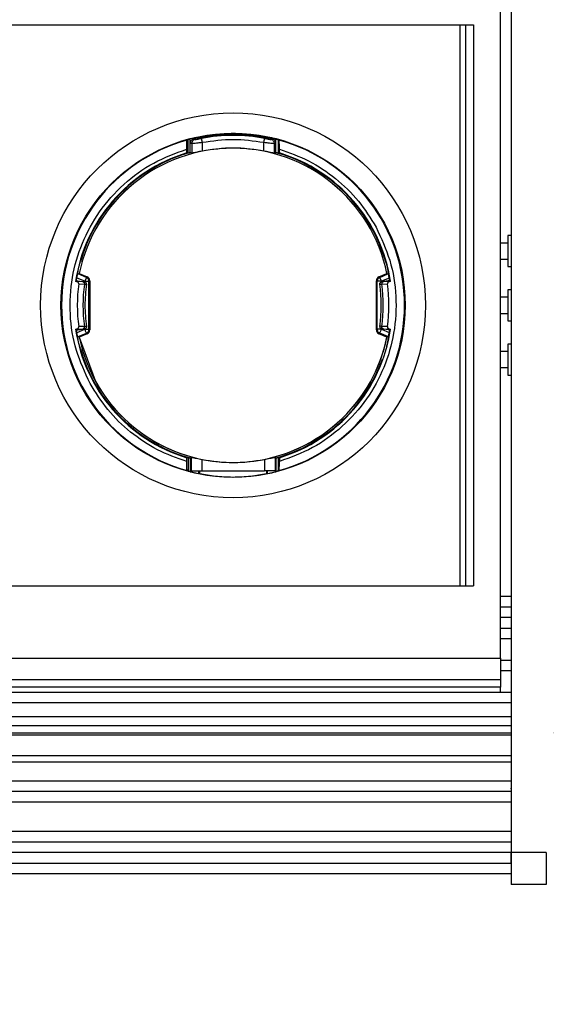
# Model space of a CAD drawing. Header units: millimetres. Extents: x 3 to 429, y 3 to 277.
# Tile 20 of 35: x 190 to 203, y 84 to 107. Entities that reach past the tile are written whole.
import ezdxf

# ---------------------------------------------------------------- set-up
doc = ezdxf.new("R2010")
doc.units = ezdxf.units.MM
doc.styles.add('SLDTEXTSTYLE0', font='TXT', dxfattribs={"width": 0.75})
doc.dimstyles.new('SLDDIMSTYLE1', dxfattribs={"dimtxt": 3.175, "dimasz": 3.556, "dimexe": 0, "dimexo": 0.0625, "dimgap": 0.79375, "dimtad": 0, "dimtih": 1, "dimtoh": 1, "dimlfac": 2, "dimrnd": 1e-09, "dimzin": 4, "dimdsep": 46, "dimtxsty": 'SLDTEXTSTYLE0', "dimblk1": 'CLOSED', "dimblk2": 'CLOSED', "dimsah": 1, "dimcen": 0.09, "dimadec": 0, "dimazin": 1, "dimtfac": 1, "dimtmove": 0, "dimatfit": 0, "dimldrblk": 'CLOSED', "dimfxl": 1, "dimfrac": 2, "dimtolj": 1, "dimtzin": 12, "dimarcsym": 0})

# ---------------------------------------------------------------- blocks, each defined once
blk = doc.blocks.new('_Closed')
at = {"color": 0, "linetype": 'ByBlock', "lineweight": -2}
for p, q in [((-1, 0.166667), (0, 0)), ((-1, 0.166667), (-1, -0.166667)), ((0, 0), (-1, -0.166667)), ((0, 0), (-1, 0))]:
    blk.add_line(p, q, dxfattribs=at)
blk = doc.blocks.new('_D_1')
at = {"color": 7, "linetype": 'Continuous', "lineweight": 0}
for p, q in [((242.527, 110.035), (242.527, 116.385)), ((202.752, 110.035), (243.527, 110.035)), ((202.752, 90.035), (243.527, 90.035)), ((242.527, 90.035), (242.527, 83.685))]:
    blk.add_line(p, q, dxfattribs=at)
at = {"color": 7, "linetype": 'Continuous', "lineweight": 18, "xscale": 3.556, "yscale": 3.556}
for p, rotation in [((242.527, 110.035, -7.125), 270), ((242.527, 90.035, -7.125), 90)]:
    blk.add_blockref('_Closed', p, dxfattribs=dict(at, rotation=rotation))
at = {"color": 7, "linetype": 'Continuous', "lineweight": 18, "char_height": 3.175, "attachment_point": 1, "style": 'SLDTEXTSTYLE0'}
for s, insert in [('40.00', (237.249, 104.128)), ('ACTIVE AREA', (229.102, 99.087))]:
    blk.add_mtext(s, dxfattribs=dict(at, insert=insert))
blk = doc.blocks.new('_D_3')
at = {"color": 7, "linetype": 'Continuous', "lineweight": 0}
for p, q in [((206.577, 111.563), (206.577, 154.59)), ((214.527, 103.634), (214.527, 154.59)), ((206.577, 153.59), (200.227, 153.59)), ((214.527, 153.59), (225.249, 153.59))]:
    blk.add_line(p, q, dxfattribs=at)
at = {"color": 7, "linetype": 'Continuous', "lineweight": 18, "xscale": 3.556, "yscale": 3.556}
blk.add_blockref('_Closed', (206.577, 153.59, -7.125), dxfattribs=at)
at = {"color": 7, "linetype": 'Continuous', "lineweight": 18, "xscale": 3.556, "yscale": 3.556, "rotation": 180}
blk.add_blockref('_Closed', (214.527, 153.59, -7.125), dxfattribs=at)
at = {"color": 7, "linetype": 'Continuous', "lineweight": 18, "insert": (225.249, 155.163), "char_height": 3.175, "attachment_point": 1, "style": 'SLDTEXTSTYLE0'}
blk.add_mtext('15.90', dxfattribs=at)

msp = doc.modelspace()

# ---------------------------------------------------------------- linework, layer by layer
at = {"color": 7, "linetype": 'Continuous', "lineweight": 25}
for p, q in [((201.7524, 112.8353), (201.7524, 87.2346)), ((201.5024, 91.785), (201.5024, 108.285)), ((61.2524, 106.5975), (200.8774, 106.5975)), ((200.5649, 93.4725), (200.5649, 106.5975)), ((200.6899, 106.5975), (200.6899, 93.4725)), ((200.8774, 106.5975), (200.8774, 93.4725)), ((194.1999, 103.5972), (194.1999, 103.9127)), ((194.2498, 103.6107), (194.2498, 103.9268)), ((194.3293, 103.927), (194.3622, 103.9148)), ((194.4437, 103.9716), (194.4437, 103.9523)), ((196.0611, 103.9523), (196.0611, 103.9716)), ((196.1426, 103.9148), (196.1755, 103.927)), ((196.2549, 103.6107), (196.2549, 103.9268)), ((196.3049, 103.9127), (196.3049, 103.5972)), ((194.1683, 103.5987), (194.1683, 103.6885)), ((194.2524, 103.8299), (194.2849, 103.8175)), ((194.2849, 103.8175), (194.2849, 103.5964)), ((194.534, 103.6426), (194.534, 103.8414)), ((195.9708, 103.6426), (195.9708, 103.8414)), ((196.2199, 103.8175), (196.2524, 103.8299)), ((196.2199, 103.5964), (196.2199, 103.8175)), ((196.3365, 103.5987), (196.3365, 103.6885)), ((194.2524, 103.6114), (194.2524, 103.6076)), ((194.2849, 103.5964), (194.2524, 103.6076)), ((196.2524, 103.6076), (196.2199, 103.5964)), ((196.2524, 103.6076), (196.2524, 103.6114)), ((201.7524, 101.6675), (201.6774, 101.6675)), ((201.6774, 101.6675), (201.6774, 100.9425)), ((201.6774, 101.4925), (201.5024, 101.4925)), ((201.5024, 101.1175), (201.6774, 101.1175)), ((201.6774, 100.9425), (201.7524, 100.9425)), ((191.7825, 100.5965), (191.6059, 100.6697)), ((191.6295, 100.768), (191.6529, 100.7805)), ((191.8207, 100.6888), (191.6295, 100.768)), ((191.6529, 100.7805), (191.6539, 100.78)), ((191.6539, 100.78), (191.8402, 100.7018)), ((191.8207, 100.6888), (191.7825, 100.5965)), ((191.8402, 100.7018), (191.8207, 100.6888)), ((198.6646, 100.7018), (198.8508, 100.78)), ((198.6646, 100.7018), (198.6841, 100.6888)), ((198.6841, 100.6888), (198.8753, 100.768)), ((198.7223, 100.5965), (198.6841, 100.6888)), ((198.8989, 100.6697), (198.7223, 100.5965)), ((198.8508, 100.78), (198.8519, 100.7805)), ((191.5694, 100.6183), (191.782, 100.5846)), ((191.5898, 100.5897), (191.5694, 100.5929)), ((191.7462, 100.5814), (191.5898, 100.5897)), ((191.6433, 100.534), (191.7763, 100.5268)), ((191.7825, 100.5844), (191.7825, 100.5965)), ((191.821, 100.5275), (191.8237, 100.5279)), ((191.8231, 100.527), (191.8232, 100.5412)), ((191.8824, 100.5965), (191.9015, 100.6093)), ((191.8824, 99.4734), (191.8824, 100.5965)), ((191.9015, 100.6093), (191.9015, 99.4606)), ((198.6033, 99.4606), (198.6033, 100.6093)), ((198.6224, 100.5965), (198.6033, 100.6093)), ((198.6224, 99.4734), (198.6224, 100.5965)), ((198.6838, 100.5275), (198.681, 100.5279)), ((198.6816, 100.5415), (198.6817, 100.527)), ((198.7223, 100.5965), (198.7223, 100.5844)), ((198.9354, 100.6183), (198.7228, 100.5846)), ((198.7285, 100.5268), (198.8615, 100.534)), ((198.915, 100.5897), (198.7586, 100.5814)), ((198.9354, 100.5929), (198.915, 100.5897)), ((201.6774, 100.2225), (201.5024, 100.2225)), ((201.7524, 100.3975), (201.6774, 100.3975)), ((201.6774, 100.3975), (201.6774, 99.6725)), ((201.5024, 99.8475), (201.6774, 99.8475)), ((191.7763, 99.5431), (191.6433, 99.5359)), ((191.821, 99.5425), (191.8237, 99.542)), ((191.8232, 99.5284), (191.8231, 99.5429)), ((198.6838, 99.5425), (198.681, 99.542)), ((198.6817, 99.5429), (198.6816, 99.5287)), ((198.8615, 99.5359), (198.7285, 99.5431)), ((201.6774, 99.6725), (201.7524, 99.6725)), ((191.5694, 99.4516), (191.782, 99.4853)), ((191.5694, 99.477), (191.5898, 99.4803)), ((191.5898, 99.4803), (191.7462, 99.4886)), ((191.6059, 99.4002), (191.7825, 99.4734)), ((191.6295, 99.3019), (191.8207, 99.3811)), ((191.6539, 99.2899), (191.6529, 99.2894)), ((191.6529, 99.2894), (192.0265, 98.2726)), ((191.8402, 99.3681), (191.6539, 99.2899)), ((191.7825, 99.4734), (191.7825, 99.4855)), ((191.7825, 99.4734), (191.8824, 99.4734)), ((191.8207, 99.3811), (191.8402, 99.3681)), ((191.8824, 99.4734), (191.9015, 99.4606)), ((198.6033, 99.4606), (198.6224, 99.4734)), ((198.7223, 99.4734), (198.6224, 99.4734)), ((198.6841, 99.3811), (198.6646, 99.3681)), ((198.8508, 99.2899), (198.6646, 99.3681)), ((198.8753, 99.3019), (198.6841, 99.3811)), ((198.7223, 99.4855), (198.7223, 99.4734)), ((198.7223, 99.4734), (198.8989, 99.4002)), ((198.9354, 99.4516), (198.7228, 99.4853)), ((198.7586, 99.4886), (198.915, 99.4803)), ((198.8519, 99.2894), (198.8508, 99.2899)), ((198.8753, 99.3019), (198.8519, 99.2894)), ((198.915, 99.4803), (198.9354, 99.477)), ((201.7524, 99.1275), (201.6774, 99.1275)), ((201.6774, 99.1275), (201.6774, 98.4025)), ((201.6774, 98.9525), (201.5024, 98.9525)), ((201.5024, 98.5775), (201.6774, 98.5775)), ((201.6774, 98.4025), (201.7524, 98.4025)), ((194.1683, 96.3814), (194.1683, 96.4712)), ((194.1999, 96.4727), (194.1999, 96.1572)), ((194.2498, 96.4592), (194.2498, 96.1431)), ((194.2524, 96.4623), (194.2714, 96.4768)), ((194.2524, 96.4585), (194.2524, 96.4623)), ((194.2714, 96.4768), (194.2714, 96.162)), ((194.5211, 96.4299), (194.5211, 96.162)), ((195.9837, 96.4299), (195.9837, 96.162)), ((196.2334, 96.4768), (196.2524, 96.4623)), ((196.2334, 96.4768), (196.2334, 96.162)), ((196.2524, 96.4585), (196.2524, 96.4623)), ((196.2549, 96.4592), (196.2549, 96.1431)), ((196.3049, 96.4727), (196.3049, 96.1572)), ((196.3365, 96.4712), (196.3365, 96.3814)), ((194.2714, 96.162), (194.2524, 96.162)), ((194.4437, 96.162), (194.4437, 96.0983)), ((194.4742, 96.0919), (194.4742, 96.162)), ((194.5211, 96.162), (195.9837, 96.162)), ((196.0306, 96.162), (196.0306, 96.0919)), ((196.0611, 96.0983), (196.0611, 96.162)), ((196.2524, 96.162), (196.2334, 96.162)), ((61.2524, 93.4725), (200.8774, 93.4725)), ((201.5024, 93.235), (201.7524, 93.235)), ((201.5024, 92.985), (201.7524, 92.985)), ((201.7524, 92.735), (201.5024, 92.735)), ((201.5024, 92.485), (201.7524, 92.485)), ((201.7524, 92.235), (201.5024, 92.235)), ((60.0521, 91.785), (201.5024, 91.785)), ((201.5024, 91.785), (201.5024, 91.2857)), ((201.5024, 91.735), (201.7524, 91.735)), ((201.7524, 91.485), (201.5024, 91.485)), ((57.5024, 91.2857), (201.5024, 91.2857)), ((201.5024, 91.2857), (201.5024, 91.1)), ((56.7524, 90.985), (201.7524, 90.985)), ((201.5024, 91.1), (57.5024, 91.1)), ((201.5024, 90.985), (201.5024, 91.1)), ((201.7524, 90.735), (56.7524, 90.735)), ((56.7524, 90.418), (201.7524, 90.418)), ((201.7524, 90.2015), (56.7524, 90.2015)), ((56.7524, 90.0347), (201.7524, 90.0347)), ((201.7524, 89.9779), (56.7524, 89.9779)), ((56.7524, 89.5012), (201.7524, 89.5012)), ((201.7524, 89.3463), (56.7524, 89.3463)), ((56.7524, 88.915), (201.7524, 88.915)), ((201.7489, 88.737), (201.7524, 88.6931)), ((201.7524, 88.665), (56.7524, 88.665)), ((201.7524, 88.415), (56.7524, 88.415)), ((56.7524, 87.735), (201.7524, 87.735)), ((56.7524, 87.485), (201.7524, 87.485)), ((201.7524, 87.235), (56.7524, 87.235)), ((201.7524, 86.985), (201.7524, 87.235)), ((202.5774, 87.2346), (201.7524, 87.2346)), ((56.7524, 86.985), (201.7524, 86.985)), ((201.7524, 86.985), (201.7524, 86.735)), ((201.7524, 86.735), (56.7524, 86.735)), ((202.5774, 86.485), (201.7524, 86.485))]:
    msp.add_line(p, q, dxfattribs=at)
at = {"color": 7, "linetype": 'Continuous', "lineweight": 25, "flags": 128}
for points in [[(191.5881, 100.6153), (191.5904, 100.63), (191.6277, 100.8256)], [(198.9167, 100.6153), (198.9143, 100.63), (198.8771, 100.8256)], [(191.6277, 99.2443), (191.5904, 99.4399), (191.5881, 99.4546)], [(198.8771, 99.2443), (198.9143, 99.4399), (198.9167, 99.4546)]]:
    msp.add_lwpolyline(points, dxfattribs=at)
at = {"color": 7, "linetype": 'Continuous', "lineweight": 25}
for radius in [4.5, 4.025]:
    msp.add_circle((195.2524, 100.035), radius, dxfattribs=at)
for centre, radius, start, end in [((195.2524, 100.035), 4.011, 105.52787, 254.47213), ((195.2524, 100.035), 4.0189, 101.60905, 104.44555), ((195.2524, 100.035), 3.9735, 79.31182, 100.68818), ((195.2524, 100.035), 4.0189, 75.55445, 78.39095), ((195.2524, 100.035), 4.011, 285.52787, 74.47213), ((195.2524, 100.035), 3.6759, 11.7013, 168.2987), ((195.2524, 100.035), 3.6748, 11.69782, 168.30219), ((195.2524, 100.035), 3.725, 106.91928, 171.38584), ((195.2524, 100.035), 3.7121, 105.62796, 164.09199), ((195.2524, 100.035), 3.7121, 15.90801, 74.37204), ((195.2524, 100.035), 3.725, 8.61416, 73.08072), ((195.2524, 100.035), 3.72, 166.13616, 171.00098), ((195.2524, 100.035), 3.72, 8.99902, 13.86384), ((191.8013, 100.6095), 0.1002, 359.9054, 67.14314), ((198.7035, 100.6095), 0.1002, 112.85686, 180.0946), ((195.2524, 100.035), 3.6434, 172.12777, 187.87223), ((195.2524, 100.035), 3.5107, 171.94652, 188.05348), ((195.2524, 100.035), 3.4639, 171.8182, 180), ((195.2524, 100.035), 3.4639, 351.82445, 8.20899), ((195.2524, 100.035), 3.5107, 351.94652, 8.05348), ((195.2524, 100.035), 3.6434, 352.12777, 7.87223), ((195.2524, 100.035), 3.4639, 180, 188.17117), ((195.2524, 100.035), 3.725, 188.61416, 253.08072), ((195.2524, 100.035), 3.72, 188.99902, 193.86384), ((195.2524, 100.035), 3.6748, 191.69782, 348.30219), ((191.8013, 99.4604), 0.1002, 292.85686, 0.0946), ((195.2524, 100.035), 3.6759, 208.64789, 348.2987), ((195.2524, 100.035), 3.725, 286.91928, 351.38584), ((198.7035, 99.4604), 0.1002, 179.9054, 247.14314), ((195.2524, 100.035), 3.72, 346.13616, 351.00098), ((195.2524, 100.035), 3.7121, 195.90801, 254.37204), ((195.2524, 100.035), 3.7121, 285.62796, 340.11804), ((195.2524, 100.035), 4.0189, 255.55445, 258.39095), ((195.2524, 100.035), 4.0189, 281.60905, 284.44555)]:
    msp.add_arc(centre, radius, start, end, dxfattribs=at)
for centre, major_axis, ratio, start_param, end_param in [((196.889, 100.035), (4.9137, 0), 0.9429048, 2.1498795, 2.1550634), ((193.6158, 100.035), (4.9137, 0), 0.9429048, 0.9865292, 0.9917132), ((193.9922, 100.035), (3.7837, 0), 0.9429048, 1.5158714, 1.5242291), ((196.5126, 100.035), (3.7837, 0), 0.9429048, 1.6173636, 1.6257212), ((195.1315, 99.2715), (0.6061, 3.8265), 0.9798953, 1.369953, 1.3765393), ((195.3733, 99.2715), (-0.6061, 3.8265), 0.9798953, 4.906646, 4.9132323), ((195.1315, 100.7984), (-0.6061, 3.8265), 0.9798953, 1.7650534, 1.7716397), ((195.3733, 100.7984), (0.6061, 3.8265), 0.9798953, 4.5115456, 4.5181319), ((193.9922, 100.035), (3.7837, 0), 0.9429048, 4.7589562, 4.7673139), ((196.5126, 100.035), (3.7837, 0), 0.9429048, 4.6574641, 4.6658218), ((196.889, 100.035), (4.9137, 0), 0.9429048, 4.1281219, 4.1333058), ((193.6158, 100.035), (4.9137, 0), 0.9429048, 5.2914721, 5.2966561)]:
    msp.add_ellipse(centre, major_axis=major_axis, ratio=ratio, start_param=start_param, end_param=end_param, dxfattribs=at)
for points, knots in [([(194.1683, 103.6885), (194.1684, 103.7129), (194.1687, 103.7617), (194.1706, 103.8264), (194.1735, 103.8742), (194.1764, 103.896), (194.1781, 103.8987), (194.1786, 103.8995)], [0, 0, 0, 0, 0.2293941, 0.4588774, 0.6851985, 0.9035664, 1, 1, 1, 1]), ([(194.1999, 103.9127), (194.2007, 103.913), (194.2024, 103.9137), (194.2114, 103.9164), (194.2242, 103.92), (194.2378, 103.9237), (194.2466, 103.926), (194.2498, 103.9268)], [0, 0, 0, 0, 0.2138317, 0.4275033, 0.6454717, 0.8708224, 1, 1, 1, 1]), ([(194.3293, 103.927), (194.3187, 103.9234), (194.2974, 103.9163), (194.2728, 103.8928), (194.2554, 103.8635), (194.2534, 103.8411), (194.2524, 103.8299)], [0, 0, 0, 0, 0.2492194, 0.4995954, 0.7490587, 1, 1, 1, 1]), ([(194.3622, 103.9148), (194.3503, 103.9107), (194.3266, 103.9023), (194.302, 103.8762), (194.2875, 103.847), (194.2858, 103.8274), (194.2849, 103.8175)], [0, 0, 0, 0, 0.279717, 0.5594473, 0.7797235, 1, 1, 1, 1]), ([(194.3622, 103.9148), (194.3658, 103.9147), (194.373, 103.9143), (194.4102, 103.9203), (194.4587, 103.9289), (194.4965, 103.936), (194.5154, 103.9395)], [0, 0, 0, 0, 0.2463779, 0.4959479, 0.7464169, 1, 1, 1, 1]), ([(194.4437, 103.9716), (194.4494, 103.9728), (194.4604, 103.9751), (194.4697, 103.977), (194.4742, 103.978)], [0, 0, 0, 0, 0.523454, 1, 1, 1, 1]), ([(194.4742, 103.978), (194.5932, 103.9999), (194.8313, 104.0438), (195.2561, 104.0663), (195.6787, 104.0429), (195.9124, 103.9998), (196.0306, 103.978)], [0, 0, 0, 0, 0.2521594, 0.5046759, 0.7493403, 1, 1, 1, 1]), ([(195.9893, 103.9395), (196.0083, 103.936), (196.0461, 103.9289), (196.0945, 103.9203), (196.1318, 103.9143), (196.139, 103.9147), (196.1426, 103.9148)], [0, 0, 0, 0, 0.2535272, 0.5040433, 0.7535691, 1, 1, 1, 1]), ([(196.0306, 103.978), (196.0355, 103.9769), (196.0449, 103.975), (196.0559, 103.9727), (196.0611, 103.9716)], [0, 0, 0, 0, 0.5210258, 1, 1, 1, 1]), ([(196.2199, 103.8175), (196.2185, 103.83), (196.2157, 103.8551), (196.1958, 103.8849), (196.1707, 103.9057), (196.1519, 103.9118), (196.1426, 103.9148)], [0, 0, 0, 0, 0.279717, 0.5594473, 0.7797235, 1, 1, 1, 1]), ([(196.2524, 103.8299), (196.2514, 103.8411), (196.2494, 103.8634), (196.2321, 103.8927), (196.2075, 103.9164), (196.1862, 103.9234), (196.1755, 103.927)], [0, 0, 0, 0, 0.2493632, 0.5002247, 0.7491986, 1, 1, 1, 1]), ([(196.2549, 103.9268), (196.2607, 103.9253), (196.2723, 103.9223), (196.2876, 103.918), (196.2989, 103.9148), (196.3039, 103.9132), (196.3047, 103.9128), (196.3049, 103.9127)], [0, 0, 0, 0, 0.2317615, 0.4636008, 0.6927204, 0.9146968, 1, 1, 1, 1]), ([(196.3365, 103.6885), (196.3363, 103.7129), (196.3361, 103.7617), (196.3341, 103.8264), (196.3313, 103.8742), (196.3284, 103.896), (196.3267, 103.8987), (196.3262, 103.8995)], [0, 0, 0, 0, 0.2293941, 0.4588774, 0.6851985, 0.9035664, 1, 1, 1, 1]), ([(191.9079, 98.2079), (191.7896, 98.4617), (191.55, 98.9757), (191.4166, 99.827), (191.4642, 100.6823), (191.7009, 101.4997), (192.1092, 102.2463), (192.6784, 102.8865), (193.3732, 103.3963), (193.9055, 103.5919), (194.1683, 103.6885)], [0, 0, 0, 0, 0.1234359, 0.25, 0.3765641, 0.5, 0.6234359, 0.75, 0.8765641, 1, 1, 1, 1]), ([(194.534, 103.8414), (194.5151, 103.8393), (194.4798, 103.8354), (194.4214, 103.829), (194.3585, 103.8221), (194.3027, 103.8171), (194.2907, 103.8174), (194.2849, 103.8175)], [0, 0, 0, 0, 0.1530745, 0.2873766, 0.4989578, 0.7574417, 1, 1, 1, 1]), ([(194.534, 103.6426), (194.5121, 103.6383), (194.4684, 103.6295), (194.4026, 103.6159), (194.3439, 103.6041), (194.2987, 103.5959), (194.2895, 103.5962), (194.2849, 103.5964)], [0, 0, 0, 0, 0.17869499, 0.35713024, 0.57647669, 0.78879232, 1, 1, 1, 1]), ([(196.2199, 103.8175), (196.2141, 103.8174), (196.2021, 103.8171), (196.1462, 103.8221), (196.0834, 103.829), (196.025, 103.8354), (195.9896, 103.8393), (195.9708, 103.8414)], [0, 0, 0, 0, 0.242539, 0.5010446, 0.7125906, 0.8469006, 1, 1, 1, 1]), ([(196.2199, 103.5964), (196.2153, 103.5962), (196.2061, 103.5959), (196.1607, 103.6041), (196.1021, 103.616), (196.0364, 103.6295), (195.9927, 103.6383), (195.9708, 103.6426)], [0, 0, 0, 0, 0.2114806, 0.4241481, 0.6432328, 0.82138, 1, 1, 1, 1]), ([(196.3365, 103.6885), (196.5685, 103.6053), (197.0372, 103.4374), (197.6612, 103.016), (198.2042, 102.4945), (198.4668, 102.0715), (198.5969, 101.862)], [0, 0, 0, 0, 0.24759373, 0.5, 0.75240627, 1, 1, 1, 1]), ([(194.1999, 103.5972), (194.2007, 103.5973), (194.2023, 103.5976), (194.2112, 103.6), (194.2237, 103.6034), (194.2374, 103.6072), (194.2464, 103.6098), (194.2498, 103.6107)], [0, 0, 0, 0, 0.2112017, 0.4222688, 0.6371328, 0.8602627, 1, 1, 1, 1]), ([(197.0547, 103.2651), (197.0169, 103.2902), (196.7739, 103.4521), (196.4912, 103.5364), (196.2524, 103.6076)], [0, 0, 0, 0, 0.1552952, 1, 1, 1, 1]), ([(196.2549, 103.6107), (196.2607, 103.6091), (196.2723, 103.6059), (196.2876, 103.6016), (196.2989, 103.5985), (196.3039, 103.5973), (196.3047, 103.5972), (196.3049, 103.5972)], [0, 0, 0, 0, 0.23283583, 0.46582608, 0.6941215, 0.91342554, 1, 1, 1, 1]), ([(198.5969, 101.862), (198.7152, 101.6082), (198.9548, 101.0942), (199.0882, 100.2429), (199.0406, 99.3876), (198.8039, 98.5702), (198.3956, 97.8236), (197.8263, 97.1834), (197.1316, 96.6736), (196.5993, 96.478), (196.3365, 96.3814)], [0, 0, 0, 0, 0.1234359, 0.25, 0.3765641, 0.5, 0.6234359, 0.75, 0.8765641, 1, 1, 1, 1]), ([(191.6569, 100.9877), (191.6567, 100.9872), (191.6564, 100.9862), (191.655, 100.9813), (191.652, 100.9704), (191.647, 100.9512), (191.643, 100.9353), (191.6408, 100.9263)], [0, 0, 0, 0, 0.069915, 0.161748, 0.3131791, 0.6139736, 1, 1, 1, 1]), ([(191.6569, 100.9876), (191.6633, 101.0043), (191.6718, 101.0264), (191.6804, 101.0473), (191.6824, 101.0524)], [0, 0, 0, 0, 0.7566294, 1, 1, 1, 1]), ([(198.8479, 100.9876), (198.8415, 101.0043), (198.833, 101.0264), (198.8244, 101.0473), (198.8223, 101.0524)], [0, 0, 0, 0, 0.7566294, 1, 1, 1, 1]), ([(198.864, 100.9263), (198.862, 100.9344), (198.858, 100.9506), (198.8531, 100.9693), (198.85, 100.9807), (198.8485, 100.9859), (198.8481, 100.9872), (198.8479, 100.9877)], [0, 0, 0, 0, 0.3482031, 0.6990838, 0.8099419, 0.9217427, 1, 1, 1, 1]), ([(191.6433, 100.534), (191.6435, 100.5386), (191.6438, 100.5477), (191.6381, 100.5608), (191.6276, 100.5737), (191.6111, 100.5846), (191.5969, 100.588), (191.5898, 100.5897)], [0, 0, 0, 0, 0.1600002, 0.3195816, 0.4884456, 0.7431787, 1, 1, 1, 1]), ([(191.782, 100.5846), (191.7808, 100.5832), (191.7783, 100.5803), (191.7569, 100.581), (191.7462, 100.5814)], [0, 0, 0, 0, 0.5003249, 1, 1, 1, 1]), ([(191.7462, 100.5814), (191.7513, 100.5793), (191.7616, 100.5751), (191.7716, 100.5602), (191.7768, 100.5434), (191.7765, 100.5323), (191.7763, 100.5268)], [0, 0, 0, 0, 0.2796416, 0.559309, 0.7796541, 1, 1, 1, 1]), ([(191.7763, 100.5268), (191.7887, 100.526), (191.8136, 100.5245), (191.8185, 100.5265), (191.821, 100.5275)], [0, 0, 0, 0, 0.4964041, 1, 1, 1, 1]), ([(191.8237, 100.5279), (191.8239, 100.5344), (191.8243, 100.5475), (191.8154, 100.5654), (191.801, 100.5793), (191.7883, 100.5828), (191.782, 100.5846)], [0, 0, 0, 0, 0.2497881, 0.4997481, 0.7498291, 1, 1, 1, 1]), ([(198.681, 100.5279), (198.6809, 100.5344), (198.6805, 100.5475), (198.6894, 100.5654), (198.7038, 100.5793), (198.7164, 100.5828), (198.7228, 100.5846)], [0, 0, 0, 0, 0.2497881, 0.4997481, 0.7498291, 1, 1, 1, 1]), ([(198.7285, 100.5268), (198.7161, 100.526), (198.6912, 100.5245), (198.6862, 100.5265), (198.6838, 100.5275)], [0, 0, 0, 0, 0.4964041, 1, 1, 1, 1]), ([(198.7228, 100.5846), (198.724, 100.5832), (198.7265, 100.5803), (198.7479, 100.581), (198.7586, 100.5814)], [0, 0, 0, 0, 0.50032494, 1, 1, 1, 1]), ([(198.7586, 100.5814), (198.7535, 100.5793), (198.7432, 100.5751), (198.7331, 100.5602), (198.728, 100.5434), (198.7283, 100.5323), (198.7285, 100.5268)], [0, 0, 0, 0, 0.2796416, 0.559309, 0.7796541, 1, 1, 1, 1]), ([(198.915, 100.5897), (198.9067, 100.5876), (198.8918, 100.5839), (198.8747, 100.5715), (198.8648, 100.5577), (198.8608, 100.5449), (198.8613, 100.5371), (198.8615, 100.534)], [0, 0, 0, 0, 0.2970859, 0.5382501, 0.7280315, 0.8886206, 1, 1, 1, 1]), ([(191.5898, 99.4803), (191.598, 99.4823), (191.613, 99.486), (191.6301, 99.4985), (191.64, 99.5122), (191.644, 99.525), (191.6435, 99.5328), (191.6433, 99.5359)], [0, 0, 0, 0, 0.2970859, 0.5382501, 0.7280315, 0.8886206, 1, 1, 1, 1]), ([(191.7462, 99.4886), (191.7513, 99.4906), (191.7616, 99.4948), (191.7716, 99.5097), (191.7768, 99.5265), (191.7765, 99.5376), (191.7763, 99.5431)], [0, 0, 0, 0, 0.2796416, 0.559309, 0.7796541, 1, 1, 1, 1]), ([(191.7763, 99.5431), (191.7887, 99.5439), (191.8136, 99.5454), (191.8185, 99.5435), (191.821, 99.5425)], [0, 0, 0, 0, 0.4964041, 1, 1, 1, 1]), ([(191.8237, 99.542), (191.8239, 99.5355), (191.8243, 99.5224), (191.8154, 99.5045), (191.801, 99.4906), (191.7883, 99.4871), (191.782, 99.4853)], [0, 0, 0, 0, 0.2497881, 0.4997481, 0.7498291, 1, 1, 1, 1]), ([(198.681, 99.542), (198.6809, 99.5355), (198.6805, 99.5224), (198.6894, 99.5045), (198.7038, 99.4906), (198.7164, 99.4871), (198.7228, 99.4853)], [0, 0, 0, 0, 0.24978811, 0.49974811, 0.74982912, 1, 1, 1, 1]), ([(198.7285, 99.5431), (198.7161, 99.5439), (198.6912, 99.5454), (198.6862, 99.5435), (198.6838, 99.5425)], [0, 0, 0, 0, 0.4964041, 1, 1, 1, 1]), ([(198.7586, 99.4886), (198.7535, 99.4906), (198.7432, 99.4948), (198.7331, 99.5097), (198.728, 99.5265), (198.7283, 99.5376), (198.7285, 99.5431)], [0, 0, 0, 0, 0.2796416, 0.559309, 0.7796541, 1, 1, 1, 1]), ([(198.8615, 99.5359), (198.8613, 99.5314), (198.861, 99.5222), (198.8666, 99.5091), (198.8772, 99.4962), (198.8937, 99.4853), (198.9079, 99.4819), (198.915, 99.4803)], [0, 0, 0, 0, 0.1600002, 0.3195816, 0.4884456, 0.7431787, 1, 1, 1, 1]), ([(191.782, 99.4853), (191.7808, 99.4867), (191.7783, 99.4896), (191.7569, 99.4889), (191.7462, 99.4886)], [0, 0, 0, 0, 0.5003249, 1, 1, 1, 1]), ([(198.7228, 99.4853), (198.724, 99.4867), (198.7265, 99.4896), (198.7479, 99.4889), (198.7586, 99.4886)], [0, 0, 0, 0, 0.5003249, 1, 1, 1, 1]), ([(191.6408, 99.1436), (191.6428, 99.1355), (191.6468, 99.1193), (191.6517, 99.1006), (191.6548, 99.0892), (191.6563, 99.084), (191.6567, 99.0827), (191.6569, 99.0822)], [0, 0, 0, 0, 0.3482031, 0.6990838, 0.8099419, 0.9217427, 1, 1, 1, 1]), ([(191.6569, 99.0823), (191.6633, 99.0656), (191.6718, 99.0435), (191.6804, 99.0226), (191.6824, 99.0175)], [0, 0, 0, 0, 0.7566294, 1, 1, 1, 1]), ([(198.8479, 99.0822), (198.8481, 99.0827), (198.8484, 99.0837), (198.8498, 99.0886), (198.8528, 99.0995), (198.8578, 99.1187), (198.8618, 99.1346), (198.864, 99.1436)], [0, 0, 0, 0, 0.069915, 0.161748, 0.3131791, 0.6139736, 1, 1, 1, 1]), ([(194.1683, 96.3814), (193.9362, 96.4646), (193.4675, 96.6325), (192.8436, 97.0539), (192.3006, 97.5754), (192.038, 97.9984), (191.9079, 98.2079)], [0, 0, 0, 0, 0.24759373, 0.5, 0.75240627, 1, 1, 1, 1]), ([(193.4501, 96.8048), (193.4878, 96.7797), (193.7309, 96.6178), (194.0136, 96.5335), (194.2524, 96.4623)], [0, 0, 0, 0, 0.1552952, 1, 1, 1, 1]), ([(194.1786, 96.1704), (194.1775, 96.1733), (194.1752, 96.1792), (194.1721, 96.2155), (194.1698, 96.268), (194.1685, 96.3265), (194.1684, 96.3657), (194.1683, 96.3814)], [0, 0, 0, 0, 0.2085929, 0.4169983, 0.6303325, 0.8518009, 1, 1, 1, 1]), ([(194.2498, 96.4592), (194.2441, 96.4608), (194.2325, 96.464), (194.2171, 96.4683), (194.2059, 96.4714), (194.2008, 96.4726), (194.2001, 96.4727), (194.1999, 96.4727)], [0, 0, 0, 0, 0.2328358, 0.4658261, 0.6941215, 0.9134255, 1, 1, 1, 1]), ([(194.2714, 96.4768), (194.2754, 96.4772), (194.2833, 96.478), (194.3296, 96.4694), (194.3892, 96.4571), (194.4552, 96.4433), (194.4991, 96.4343), (194.5211, 96.4299)], [0, 0, 0, 0, 0.2164748, 0.4341352, 0.6496148, 0.8245699, 1, 1, 1, 1]), ([(195.9837, 96.4299), (196.0057, 96.4343), (196.0496, 96.4433), (196.1157, 96.4572), (196.1753, 96.4694), (196.2215, 96.478), (196.2294, 96.4772), (196.2334, 96.4768)], [0, 0, 0, 0, 0.1754926, 0.3505671, 0.5663158, 0.7837259, 1, 1, 1, 1]), ([(196.3049, 96.4727), (196.3041, 96.4726), (196.3025, 96.4723), (196.2936, 96.4699), (196.281, 96.4665), (196.2674, 96.4627), (196.2584, 96.4602), (196.2549, 96.4592)], [0, 0, 0, 0, 0.2112017, 0.4222688, 0.6371328, 0.8602627, 1, 1, 1, 1]), ([(196.3262, 96.1704), (196.3273, 96.1733), (196.3296, 96.1792), (196.3327, 96.2155), (196.335, 96.268), (196.3363, 96.3265), (196.3364, 96.3657), (196.3365, 96.3814)], [0, 0, 0, 0, 0.20859292, 0.41699835, 0.63033252, 0.85180086, 1, 1, 1, 1]), ([(194.2498, 96.1431), (194.2441, 96.1446), (194.2325, 96.1476), (194.2172, 96.1519), (194.2059, 96.1551), (194.2008, 96.1567), (194.2001, 96.1571), (194.1999, 96.1572)], [0, 0, 0, 0, 0.2317615, 0.4636008, 0.6927204, 0.9146968, 1, 1, 1, 1]), ([(194.4742, 96.0919), (194.4693, 96.093), (194.4599, 96.0949), (194.4489, 96.0972), (194.4437, 96.0983)], [0, 0, 0, 0, 0.5210258, 1, 1, 1, 1]), ([(196.0306, 96.0919), (195.9116, 96.07), (195.6735, 96.0261), (195.2487, 96.0037), (194.826, 96.027), (194.5924, 96.0701), (194.4742, 96.0919)], [0, 0, 0, 0, 0.2521594, 0.5046759, 0.7493403, 1, 1, 1, 1]), ([(196.0611, 96.0983), (196.0554, 96.0971), (196.0443, 96.0948), (196.035, 96.0929), (196.0306, 96.0919)], [0, 0, 0, 0, 0.523454, 1, 1, 1, 1]), ([(196.3049, 96.1572), (196.3041, 96.1569), (196.3024, 96.1562), (196.2934, 96.1535), (196.2806, 96.1499), (196.267, 96.1462), (196.2582, 96.144), (196.2549, 96.1431)], [0, 0, 0, 0, 0.2138317, 0.4275033, 0.6454717, 0.8708224, 1, 1, 1, 1]), ([(201.7524, 87.2346), (201.7524, 87.1364), (201.7524, 86.9399), (201.7524, 86.6921), (201.7524, 86.5187), (201.7524, 86.4962), (201.7524, 86.485)], [0, 0, 0, 0, 0.250001, 0.5, 0.749999, 1, 1, 1, 1]), ([(202.5774, 87.2346), (202.5774, 87.1364), (202.5774, 86.9399), (202.5774, 86.6921), (202.5774, 86.5187), (202.5774, 86.4962), (202.5774, 86.485)], [0, 0, 0, 0, 0.250001, 0.5, 0.749999, 1, 1, 1, 1])]:
    msp.add_open_spline(points, degree=3, knots=knots, dxfattribs=at)
for points in [[(196.1755, 103.927), (195.8678, 103.981), (195.2524, 104.0889), (194.637, 103.981), (194.3293, 103.927)], [(194.534, 103.8414), (194.5316, 103.8539), (194.5269, 103.8787), (194.5209, 103.9105), (194.5166, 103.9335), (194.5158, 103.9375), (194.5154, 103.9395)], [(195.9708, 103.8414), (195.7313, 103.875), (195.2524, 103.9422), (194.7734, 103.875), (194.534, 103.8414)], [(195.9708, 103.8414), (195.9732, 103.8539), (195.9779, 103.8787), (195.9839, 103.9105), (195.9882, 103.9335), (195.989, 103.9375), (195.9893, 103.9395)], [(195.9708, 103.6426), (195.7313, 103.6781), (195.2524, 103.7489), (194.7734, 103.6781), (194.534, 103.6426)], [(191.8824, 100.5965), (191.8815, 100.6063), (191.8798, 100.626), (191.8665, 100.6527), (191.8469, 100.6752), (191.8294, 100.6843), (191.8207, 100.6888)], [(198.6841, 100.6888), (198.6753, 100.6843), (198.6579, 100.6752), (198.6382, 100.6527), (198.625, 100.626), (198.6233, 100.6063), (198.6224, 100.5965)], [(191.7825, 100.5965), (191.7952, 100.5965), (191.8205, 100.5965), (191.8528, 100.5965), (191.8762, 100.5965), (191.8803, 100.5965), (191.8824, 100.5965)], [(198.7223, 100.5965), (198.7096, 100.5965), (198.6843, 100.5965), (198.652, 100.5965), (198.6286, 100.5965), (198.6245, 100.5965), (198.6224, 100.5965)], [(191.7825, 99.4734), (191.7873, 99.4617), (191.797, 99.4383), (191.8094, 99.4084), (191.8183, 99.3868), (191.8199, 99.383), (191.8207, 99.3811)], [(191.8207, 99.3811), (191.8294, 99.3856), (191.8469, 99.3947), (191.8665, 99.4172), (191.8798, 99.444), (191.8815, 99.4636), (191.8824, 99.4734)], [(198.6224, 99.4734), (198.6233, 99.4636), (198.625, 99.444), (198.6382, 99.4172), (198.6579, 99.3947), (198.6753, 99.3856), (198.6841, 99.3811)], [(198.6841, 99.3811), (198.6849, 99.383), (198.6864, 99.3868), (198.6954, 99.4084), (198.7077, 99.4383), (198.7174, 99.4617), (198.7223, 99.4734)], [(194.5211, 96.4299), (194.7648, 96.3931), (195.2524, 96.3197), (195.7399, 96.3931), (195.9837, 96.4299)], [(194.2714, 96.162), (194.2766, 96.162), (194.2869, 96.162), (194.3452, 96.162), (194.4261, 96.162), (194.4894, 96.162), (194.5211, 96.162)], [(196.2334, 96.162), (196.2282, 96.162), (196.2179, 96.162), (196.1595, 96.162), (196.0787, 96.162), (196.0154, 96.162), (195.9837, 96.162)]]:
    msp.add_open_spline(points, degree=3, dxfattribs=at)

# ---------------------------------------------------------------- dimensions: what is measured, and where the dimension line sits
at = {"color": 7, "linetype": 'Continuous', "lineweight": 18}
dim = msp.add_linear_dim(base=(214.5274, 153.59), p1=(206.5774, 110.5625), p2=(214.5274, 102.6345), dimstyle='SLDDIMSTYLE1', dxfattribs=at)
dim.commit()
dim.dimension.update_dxf_attribs({"geometry": '_D_3', "text_midpoint": (230.5274, 153.59), "dimtype": 160})
dim = msp.add_linear_dim(base=(242.5274, 90.0347), p1=(201.7524, 110.0352), p2=(201.7524, 90.0347), angle=90, text='<>\\PACTIVE AREA', dimstyle='SLDDIMSTYLE1', dxfattribs=at)
dim.commit()
dim.dimension.update_dxf_attribs({"geometry": '_D_1', "text_midpoint": (242.5274, 100.035), "dimtype": 160})

doc.saveas('drawing.dxf')
